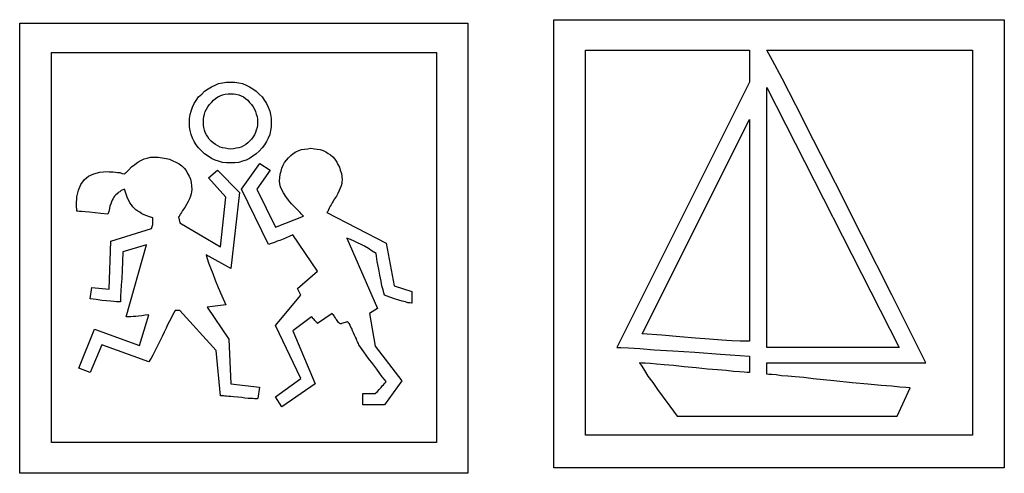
# Model space of a CAD drawing. Extents: x 0.2 to 26.5, y -0.5 to 2.
# Tile 2 of 4: x 8.2 to 13.1, y -0.3 to 2. Entities that reach past the tile are written whole.
import ezdxf

# ---------------------------------------------------------------- set-up
doc = ezdxf.new("R2010")
doc.units = 0

msp = doc.modelspace()

# ---------------------------------------------------------------- linework, layer by layer
at = {"color": 0}
for p, q in [((10.875, -0.271484, 0.5), (10.875, 1.960938, 0.5)), ((10.875, 1.960938, 0.5), (13.11719, 1.960938, 0.5)), ((13.11719, 1.960938, 0.5), (13.11719, -0.271484, 0.5)), ((8.216797, -0.298828, 0.5), (8.216797, 1.943359, 0.5)), ((8.216797, 1.943359, 0.5), (10.44727, 1.943359, 0.5)), ((10.44727, 1.943359, 0.5), (10.44727, -0.298828, 0.5)), ((8.375, -0.144531, 0.5), (8.375, 1.796875, 0.5)), ((8.375, 1.796875, 0.5), (10.29102, 1.796875, 0.5)), ((10.29102, 1.796875, 0.5), (10.29102, -0.144531, 0.5)), ((11.0332, -0.109375, 0.5), (11.0332, 1.808594, 0.5)), ((11.0332, 1.808594, 0.5), (11.84961, 1.808594, 0.5)), ((11.84961, 1.808594, 0.5), (11.84961, 1.650391, 0.5)), ((11.96289, 1.757813, 0.5), (11.93555, 1.808594, 0.5)), ((11.93555, 1.808594, 0.5), (12.95898, 1.808594, 0.5)), ((12.95898, 1.808594, 0.5), (12.95898, -0.109375, 0.5)), ((12.01172, 1.667969, 0.5), (11.96289, 1.757813, 0.5)), ((12.08008, 1.535156, 0.5), (12.01172, 1.667969, 0.5)), ((9.136719, 1.605469, 0.5), (9.154297, 1.617188, 0.5)), ((9.154297, 1.617188, 0.5), (9.171875, 1.626953, 0.5)), ((9.171875, 1.626953, 0.5), (9.189453, 1.634766, 0.5)), ((9.189453, 1.634766, 0.5), (9.207031, 1.642578, 0.5)), ((9.207031, 1.642578, 0.5), (9.226563, 1.646484, 0.5)), ((9.226563, 1.646484, 0.5), (9.246094, 1.650391, 0.5)), ((9.246094, 1.650391, 0.5), (9.267578, 1.650391, 0.5)), ((9.267578, 1.650391, 0.5), (9.287109, 1.650391, 0.5)), ((9.287109, 1.650391, 0.5), (9.306641, 1.646484, 0.5)), ((9.306641, 1.646484, 0.5), (9.326172, 1.642578, 0.5)), ((9.326172, 1.642578, 0.5), (9.34375, 1.634766, 0.5)), ((9.34375, 1.634766, 0.5), (9.361328, 1.626953, 0.5)), ((9.361328, 1.626953, 0.5), (9.376953, 1.617188, 0.5)), ((9.376953, 1.617188, 0.5), (9.394531, 1.605469, 0.5)), ((11.84961, 1.650391, 0.5), (11.18945, 0.328125, 0.5)), ((11.93555, 1.623047, 0.5), (12.59375, 0.328125, 0.5)), ((11.93555, 0.328125, 0.5), (11.93555, 1.623047, 0.5)), ((9.095703, 1.558594, 0.5), (9.107422, 1.576172, 0.5)), ((9.107422, 1.576172, 0.5), (9.123047, 1.589844, 0.5)), ((9.123047, 1.589844, 0.5), (9.136719, 1.605469, 0.5)), ((9.181641, 1.560547, 0.5), (9.191406, 1.568359, 0.5)), ((9.191406, 1.568359, 0.5), (9.203125, 1.576172, 0.5)), ((9.203125, 1.576172, 0.5), (9.214844, 1.582031, 0.5)), ((9.214844, 1.582031, 0.5), (9.226563, 1.585938, 0.5)), ((9.226563, 1.585938, 0.5), (9.240234, 1.589844, 0.5)), ((9.240234, 1.589844, 0.5), (9.253906, 1.591797, 0.5)), ((9.253906, 1.591797, 0.5), (9.267578, 1.591797, 0.5)), ((9.267578, 1.591797, 0.5), (9.28125, 1.591797, 0.5)), ((9.28125, 1.591797, 0.5), (9.292969, 1.589844, 0.5)), ((9.292969, 1.589844, 0.5), (9.306641, 1.585938, 0.5)), ((9.306641, 1.585938, 0.5), (9.318359, 1.582031, 0.5)), ((9.318359, 1.582031, 0.5), (9.330078, 1.576172, 0.5)), ((9.330078, 1.576172, 0.5), (9.339844, 1.568359, 0.5)), ((9.339844, 1.568359, 0.5), (9.351563, 1.560547, 0.5)), ((9.394531, 1.605469, 0.5), (9.408203, 1.589844, 0.5)), ((9.408203, 1.589844, 0.5), (9.423828, 1.576172, 0.5)), ((9.423828, 1.576172, 0.5), (9.435547, 1.558594, 0.5)), ((9.070313, 1.505859, 0.5), (9.076172, 1.525391, 0.5)), ((9.076172, 1.525391, 0.5), (9.085938, 1.542969, 0.5)), ((9.085938, 1.542969, 0.5), (9.095703, 1.558594, 0.5)), ((9.146484, 1.515625, 0.5), (9.152344, 1.527344, 0.5)), ((9.152344, 1.527344, 0.5), (9.162109, 1.539063, 0.5)), ((9.162109, 1.539063, 0.5), (9.171875, 1.548828, 0.5)), ((9.171875, 1.548828, 0.5), (9.181641, 1.560547, 0.5)), ((9.351563, 1.560547, 0.5), (9.361328, 1.548828, 0.5)), ((9.361328, 1.548828, 0.5), (9.371094, 1.539063, 0.5)), ((9.371094, 1.539063, 0.5), (9.378906, 1.527344, 0.5)), ((9.378906, 1.527344, 0.5), (9.384766, 1.515625, 0.5)), ((9.435547, 1.558594, 0.5), (9.445313, 1.542969, 0.5)), ((9.445313, 1.542969, 0.5), (9.453125, 1.525391, 0.5)), ((9.453125, 1.525391, 0.5), (9.460938, 1.505859, 0.5)), ((12.16797, 1.361328, 0.5), (12.08008, 1.535156, 0.5)), ((9.0625, 1.46875, 0.5), (9.064453, 1.488281, 0.5)), ((9.064453, 1.488281, 0.5), (9.070313, 1.505859, 0.5)), ((9.130859, 1.464844, 0.5), (9.132813, 1.478516, 0.5)), ((9.132813, 1.478516, 0.5), (9.136719, 1.490234, 0.5)), ((9.136719, 1.490234, 0.5), (9.140625, 1.503906, 0.5)), ((9.140625, 1.503906, 0.5), (9.146484, 1.515625, 0.5)), ((9.384766, 1.515625, 0.5), (9.390625, 1.503906, 0.5)), ((9.390625, 1.503906, 0.5), (9.394531, 1.490234, 0.5)), ((9.394531, 1.490234, 0.5), (9.398438, 1.478516, 0.5)), ((9.398438, 1.478516, 0.5), (9.400391, 1.464844, 0.5)), ((9.460938, 1.505859, 0.5), (9.464844, 1.488281, 0.5)), ((9.464844, 1.488281, 0.5), (9.46875, 1.46875, 0.5)), ((9.0625, 1.447266, 0.5), (9.0625, 1.46875, 0.5)), ((9.0625, 1.427734, 0.5), (9.0625, 1.447266, 0.5)), ((9.064453, 1.408203, 0.5), (9.0625, 1.427734, 0.5)), ((9.130859, 1.449219, 0.5), (9.130859, 1.464844, 0.5)), ((9.130859, 1.435547, 0.5), (9.130859, 1.449219, 0.5)), ((9.132813, 1.423828, 0.5), (9.130859, 1.435547, 0.5)), ((9.136719, 1.410156, 0.5), (9.132813, 1.423828, 0.5)), ((9.398438, 1.423828, 0.5), (9.394531, 1.410156, 0.5)), ((9.400391, 1.435547, 0.5), (9.398438, 1.423828, 0.5)), ((9.400391, 1.464844, 0.5), (9.400391, 1.449219, 0.5)), ((9.400391, 1.449219, 0.5), (9.400391, 1.435547, 0.5)), ((9.46875, 1.427734, 0.5), (9.464844, 1.408203, 0.5)), ((9.46875, 1.46875, 0.5), (9.46875, 1.447266, 0.5)), ((9.46875, 1.447266, 0.5), (9.46875, 1.427734, 0.5)), ((11.31445, 0.396484, 0.5), (11.84961, 1.462891, 0.5)), ((11.84961, 1.462891, 0.5), (11.84961, 0.359375, 0.5)), ((9.070313, 1.388672, 0.5), (9.064453, 1.408203, 0.5)), ((9.076172, 1.371094, 0.5), (9.070313, 1.388672, 0.5)), ((9.140625, 1.398438, 0.5), (9.136719, 1.410156, 0.5)), ((9.146484, 1.386719, 0.5), (9.140625, 1.398438, 0.5)), ((9.152344, 1.376953, 0.5), (9.146484, 1.386719, 0.5)), ((9.160156, 1.365234, 0.5), (9.152344, 1.376953, 0.5)), ((9.378906, 1.376953, 0.5), (9.371094, 1.365234, 0.5)), ((9.384766, 1.386719, 0.5), (9.378906, 1.376953, 0.5)), ((9.390625, 1.398438, 0.5), (9.384766, 1.386719, 0.5)), ((9.394531, 1.410156, 0.5), (9.390625, 1.398438, 0.5)), ((9.460938, 1.388672, 0.5), (9.453125, 1.371094, 0.5)), ((9.464844, 1.408203, 0.5), (9.460938, 1.388672, 0.5)), ((9.085938, 1.353516, 0.5), (9.076172, 1.371094, 0.5)), ((9.095703, 1.337891, 0.5), (9.085938, 1.353516, 0.5)), ((9.107422, 1.322266, 0.5), (9.095703, 1.337891, 0.5)), ((9.169922, 1.355469, 0.5), (9.160156, 1.365234, 0.5)), ((9.179688, 1.347656, 0.5), (9.169922, 1.355469, 0.5)), ((9.191406, 1.339844, 0.5), (9.179688, 1.347656, 0.5)), ((9.203125, 1.332031, 0.5), (9.191406, 1.339844, 0.5)), ((9.214844, 1.326172, 0.5), (9.203125, 1.332031, 0.5)), ((9.226563, 1.322266, 0.5), (9.214844, 1.326172, 0.5)), ((9.318359, 1.326172, 0.5), (9.306641, 1.322266, 0.5)), ((9.330078, 1.332031, 0.5), (9.318359, 1.326172, 0.5)), ((9.341797, 1.339844, 0.5), (9.330078, 1.332031, 0.5)), ((9.351563, 1.347656, 0.5), (9.341797, 1.339844, 0.5)), ((9.361328, 1.355469, 0.5), (9.351563, 1.347656, 0.5)), ((9.371094, 1.365234, 0.5), (9.361328, 1.355469, 0.5)), ((9.435547, 1.337891, 0.5), (9.423828, 1.322266, 0.5)), ((9.445313, 1.353516, 0.5), (9.435547, 1.337891, 0.5)), ((9.453125, 1.371094, 0.5), (9.445313, 1.353516, 0.5)), ((12.27734, 1.146484, 0.5), (12.16797, 1.361328, 0.5)), ((8.851563, 1.271484, 0.5), (8.867188, 1.275391, 0.5)), ((8.867188, 1.275391, 0.5), (8.884766, 1.275391, 0.5)), ((8.884766, 1.275391, 0.5), (8.90625, 1.275391, 0.5)), ((8.90625, 1.275391, 0.5), (8.925781, 1.273438, 0.5)), ((9.123047, 1.306641, 0.5), (9.107422, 1.322266, 0.5)), ((9.136719, 1.292969, 0.5), (9.123047, 1.306641, 0.5)), ((9.154297, 1.28125, 0.5), (9.136719, 1.292969, 0.5)), ((9.171875, 1.269531, 0.5), (9.154297, 1.28125, 0.5)), ((9.240234, 1.320313, 0.5), (9.226563, 1.322266, 0.5)), ((9.253906, 1.318359, 0.5), (9.240234, 1.320313, 0.5)), ((9.267578, 1.316406, 0.5), (9.253906, 1.318359, 0.5)), ((9.28125, 1.318359, 0.5), (9.267578, 1.316406, 0.5)), ((9.294922, 1.320313, 0.5), (9.28125, 1.318359, 0.5)), ((9.306641, 1.322266, 0.5), (9.294922, 1.320313, 0.5)), ((9.376953, 1.28125, 0.5), (9.361328, 1.269531, 0.5)), ((9.394531, 1.292969, 0.5), (9.376953, 1.28125, 0.5)), ((9.408203, 1.306641, 0.5), (9.394531, 1.292969, 0.5)), ((9.423828, 1.322266, 0.5), (9.408203, 1.306641, 0.5)), ((9.554688, 1.273438, 0.5), (9.566406, 1.285156, 0.5)), ((9.566406, 1.285156, 0.5), (9.578125, 1.294922, 0.5)), ((9.578125, 1.294922, 0.5), (9.591797, 1.302734, 0.5)), ((9.591797, 1.302734, 0.5), (9.605469, 1.308594, 0.5)), ((9.605469, 1.308594, 0.5), (9.619141, 1.314453, 0.5)), ((9.619141, 1.314453, 0.5), (9.634766, 1.316406, 0.5)), ((9.634766, 1.316406, 0.5), (9.650391, 1.318359, 0.5)), ((9.650391, 1.318359, 0.5), (9.666016, 1.320313, 0.5)), ((9.666016, 1.320313, 0.5), (9.683594, 1.318359, 0.5)), ((9.683594, 1.318359, 0.5), (9.697266, 1.316406, 0.5)), ((9.697266, 1.316406, 0.5), (9.712891, 1.314453, 0.5)), ((9.712891, 1.314453, 0.5), (9.726563, 1.308594, 0.5)), ((9.726563, 1.308594, 0.5), (9.740234, 1.302734, 0.5)), ((9.740234, 1.302734, 0.5), (9.751953, 1.294922, 0.5)), ((9.751953, 1.294922, 0.5), (9.763672, 1.287109, 0.5)), ((9.763672, 1.287109, 0.5), (9.775391, 1.277344, 0.5)), ((9.775391, 1.277344, 0.5), (9.785156, 1.265625, 0.5)), ((8.759766, 1.212891, 0.5), (8.773438, 1.228516, 0.5)), ((8.773438, 1.228516, 0.5), (8.789063, 1.240234, 0.5)), ((8.789063, 1.240234, 0.5), (8.804688, 1.251953, 0.5)), ((8.804688, 1.251953, 0.5), (8.820313, 1.259766, 0.5)), ((8.820313, 1.259766, 0.5), (8.835938, 1.267578, 0.5)), ((8.835938, 1.267578, 0.5), (8.851563, 1.271484, 0.5)), ((8.925781, 1.273438, 0.5), (8.945313, 1.269531, 0.5)), ((8.945313, 1.269531, 0.5), (8.962891, 1.265625, 0.5)), ((8.962891, 1.265625, 0.5), (8.978516, 1.257813, 0.5)), ((8.978516, 1.257813, 0.5), (8.994141, 1.251953, 0.5)), ((8.994141, 1.251953, 0.5), (9.009766, 1.242188, 0.5)), ((9.009766, 1.242188, 0.5), (9.023438, 1.232422, 0.5)), ((9.023438, 1.232422, 0.5), (9.035156, 1.220703, 0.5)), ((9.189453, 1.261719, 0.5), (9.171875, 1.269531, 0.5)), ((9.207031, 1.255859, 0.5), (9.189453, 1.261719, 0.5)), ((9.226563, 1.25, 0.5), (9.207031, 1.255859, 0.5)), ((9.246094, 1.248047, 0.5), (9.226563, 1.25, 0.5)), ((9.267578, 1.248047, 0.5), (9.246094, 1.248047, 0.5)), ((9.287109, 1.248047, 0.5), (9.267578, 1.248047, 0.5)), ((9.306641, 1.25, 0.5), (9.287109, 1.248047, 0.5)), ((9.326172, 1.255859, 0.5), (9.306641, 1.25, 0.5)), ((9.320313, 1.117188, 0.5), (9.412109, 1.244141, 0.5)), ((9.34375, 1.261719, 0.5), (9.326172, 1.255859, 0.5)), ((9.361328, 1.269531, 0.5), (9.34375, 1.261719, 0.5)), ((9.412109, 1.244141, 0.5), (9.462891, 1.210938, 0.5)), ((9.521484, 1.220703, 0.5), (9.527344, 1.236328, 0.5)), ((9.527344, 1.236328, 0.5), (9.535156, 1.25, 0.5)), ((9.535156, 1.25, 0.5), (9.544922, 1.261719, 0.5)), ((9.544922, 1.261719, 0.5), (9.554688, 1.273438, 0.5)), ((9.785156, 1.265625, 0.5), (9.794922, 1.251953, 0.5)), ((9.794922, 1.251953, 0.5), (9.800781, 1.240234, 0.5)), ((9.800781, 1.240234, 0.5), (9.808594, 1.226563, 0.5)), ((9.808594, 1.226563, 0.5), (9.8125, 1.210938, 0.5)), ((8.539063, 1.164063, 0.5), (8.558594, 1.181641, 0.5)), ((8.558594, 1.181641, 0.5), (8.585938, 1.193359, 0.5)), ((8.585938, 1.193359, 0.5), (8.615234, 1.201172, 0.5)), ((8.615234, 1.201172, 0.5), (8.652344, 1.205078, 0.5)), ((8.652344, 1.205078, 0.5), (8.662109, 1.203125, 0.5)), ((8.662109, 1.203125, 0.5), (8.671875, 1.203125, 0.5)), ((8.671875, 1.203125, 0.5), (8.681641, 1.203125, 0.5)), ((8.681641, 1.203125, 0.5), (8.693359, 1.201172, 0.5)), ((8.693359, 1.201172, 0.5), (8.703125, 1.199219, 0.5)), ((8.703125, 1.199219, 0.5), (8.714844, 1.199219, 0.5)), ((8.714844, 1.199219, 0.5), (8.726563, 1.195313, 0.5)), ((8.726563, 1.195313, 0.5), (8.738281, 1.193359, 0.5)), ((8.738281, 1.193359, 0.5), (8.740234, 1.195313, 0.5)), ((8.740234, 1.195313, 0.5), (8.742188, 1.195313, 0.5)), ((8.742188, 1.195313, 0.5), (8.744141, 1.197266, 0.5)), ((8.744141, 1.197266, 0.5), (8.746094, 1.199219, 0.5)), ((8.746094, 1.199219, 0.5), (8.75, 1.203125, 0.5)), ((8.75, 1.203125, 0.5), (8.751953, 1.205078, 0.5)), ((8.751953, 1.205078, 0.5), (8.755859, 1.208984, 0.5)), ((8.755859, 1.208984, 0.5), (8.759766, 1.212891, 0.5)), ((9.035156, 1.220703, 0.5), (9.044922, 1.208984, 0.5)), ((9.044922, 1.208984, 0.5), (9.052734, 1.195313, 0.5)), ((9.052734, 1.195313, 0.5), (9.060547, 1.181641, 0.5)), ((9.060547, 1.181641, 0.5), (9.066406, 1.166016, 0.5)), ((9.15625, 1.173828, 0.5), (9.201172, 1.210938, 0.5)), ((9.201172, 1.210938, 0.5), (9.310547, 1.099609, 0.5)), ((9.462891, 1.210938, 0.5), (9.396484, 1.117188, 0.5)), ((9.511719, 1.173828, 0.5), (9.513672, 1.191406, 0.5)), ((9.513672, 1.191406, 0.5), (9.517578, 1.207031, 0.5)), ((9.517578, 1.207031, 0.5), (9.521484, 1.220703, 0.5)), ((9.8125, 1.210938, 0.5), (9.818359, 1.195313, 0.5)), ((9.818359, 1.195313, 0.5), (9.820313, 1.179688, 0.5)), ((9.820313, 1.179688, 0.5), (9.822266, 1.162109, 0.5)), ((8.509766, 1.111328, 0.5), (8.521484, 1.140625, 0.5)), ((8.521484, 1.140625, 0.5), (8.539063, 1.164063, 0.5)), ((9.066406, 1.166016, 0.5), (9.070313, 1.150391, 0.5)), ((9.070313, 1.150391, 0.5), (9.072266, 1.132813, 0.5)), ((9.072266, 1.132813, 0.5), (9.074219, 1.115234, 0.5)), ((9.242188, 1.076172, 0.5), (9.15625, 1.173828, 0.5)), ((9.509766, 1.158203, 0.5), (9.511719, 1.173828, 0.5)), ((9.511719, 1.142578, 0.5), (9.509766, 1.158203, 0.5)), ((9.515625, 1.128906, 0.5), (9.511719, 1.142578, 0.5)), ((9.521484, 1.113281, 0.5), (9.515625, 1.128906, 0.5)), ((9.816406, 1.132813, 0.5), (9.8125, 1.121094, 0.5)), ((9.820313, 1.144531, 0.5), (9.816406, 1.132813, 0.5)), ((9.822266, 1.162109, 0.5), (9.820313, 1.154297, 0.5)), ((9.820313, 1.154297, 0.5), (9.820313, 1.144531, 0.5)), ((12.40625, 0.888672, 0.5), (12.27734, 1.146484, 0.5)), ((8.5, 1.041016, 0.5), (8.501953, 1.078125, 0.5)), ((8.501953, 1.078125, 0.5), (8.509766, 1.111328, 0.5)), ((8.689453, 1.082031, 0.5), (8.685547, 1.076172, 0.5)), ((8.695313, 1.087891, 0.5), (8.689453, 1.082031, 0.5)), ((8.701172, 1.09375, 0.5), (8.695313, 1.087891, 0.5)), ((8.707031, 1.099609, 0.5), (8.701172, 1.09375, 0.5)), ((8.714844, 1.103516, 0.5), (8.707031, 1.099609, 0.5)), ((8.722656, 1.109375, 0.5), (8.714844, 1.103516, 0.5)), ((8.730469, 1.113281, 0.5), (8.722656, 1.109375, 0.5)), ((8.738281, 1.117188, 0.5), (8.730469, 1.113281, 0.5)), ((8.744141, 1.101563, 0.5), (8.738281, 1.117188, 0.5)), ((8.748047, 1.085938, 0.5), (8.744141, 1.101563, 0.5)), ((8.753906, 1.072266, 0.5), (8.748047, 1.085938, 0.5)), ((9.066406, 1.082031, 0.5), (9.0625, 1.068359, 0.5)), ((9.070313, 1.09375, 0.5), (9.066406, 1.082031, 0.5)), ((9.072266, 1.103516, 0.5), (9.070313, 1.09375, 0.5)), ((9.074219, 1.115234, 0.5), (9.072266, 1.103516, 0.5)), ((9.310547, 1.099609, 0.5), (9.267578, 0.720703, 0.5)), ((9.455078, 0.841797, 0.5), (9.320313, 1.117188, 0.5)), ((9.396484, 1.117188, 0.5), (9.490234, 0.927734, 0.5)), ((9.529297, 1.097656, 0.5), (9.521484, 1.113281, 0.5)), ((9.541016, 1.080078, 0.5), (9.529297, 1.097656, 0.5)), ((9.554688, 1.0625, 0.5), (9.541016, 1.080078, 0.5)), ((9.792969, 1.082031, 0.5), (9.783203, 1.068359, 0.5)), ((9.800781, 1.095703, 0.5), (9.792969, 1.082031, 0.5)), ((9.806641, 1.109375, 0.5), (9.800781, 1.095703, 0.5)), ((9.8125, 1.121094, 0.5), (9.806641, 1.109375, 0.5)), ((8.5, 1.037109, 0.5), (8.5, 1.041016, 0.5)), ((8.5, 1.03125, 0.5), (8.5, 1.037109, 0.5)), ((8.5, 1.027344, 0.5), (8.5, 1.03125, 0.5)), ((8.666016, 1.03125, 0.5), (8.664063, 1.019531, 0.5)), ((8.669922, 1.042969, 0.5), (8.666016, 1.03125, 0.5)), ((8.673828, 1.052734, 0.5), (8.669922, 1.042969, 0.5)), ((8.677734, 1.0625, 0.5), (8.673828, 1.052734, 0.5)), ((8.681641, 1.070313, 0.5), (8.677734, 1.0625, 0.5)), ((8.685547, 1.076172, 0.5), (8.681641, 1.070313, 0.5)), ((8.759766, 1.060547, 0.5), (8.753906, 1.072266, 0.5)), ((8.765625, 1.048828, 0.5), (8.759766, 1.060547, 0.5)), ((8.773438, 1.039063, 0.5), (8.765625, 1.048828, 0.5)), ((8.779297, 1.029297, 0.5), (8.773438, 1.039063, 0.5)), ((8.787109, 1.021484, 0.5), (8.779297, 1.029297, 0.5)), ((9.046875, 1.041016, 0.5), (9.039063, 1.025391, 0.5)), ((9.054688, 1.054688, 0.5), (9.046875, 1.041016, 0.5)), ((9.0625, 1.068359, 0.5), (9.054688, 1.054688, 0.5)), ((9.216797, 0.830078, 0.5), (9.242188, 1.076172, 0.5)), ((9.570313, 1.042969, 0.5), (9.554688, 1.0625, 0.5)), ((9.587891, 1.025391, 0.5), (9.570313, 1.042969, 0.5)), ((9.761719, 1.03125, 0.5), (9.757813, 1.021484, 0.5)), ((9.767578, 1.039063, 0.5), (9.761719, 1.03125, 0.5)), ((9.771484, 1.048828, 0.5), (9.767578, 1.039063, 0.5)), ((9.777344, 1.056641, 0.5), (9.771484, 1.048828, 0.5)), ((9.783203, 1.068359, 0.5), (9.777344, 1.056641, 0.5)), ((8.5, 1.023438, 0.5), (8.5, 1.027344, 0.5)), ((8.501953, 1.019531, 0.5), (8.5, 1.023438, 0.5)), ((8.501953, 1.015625, 0.5), (8.501953, 1.019531, 0.5)), ((8.501953, 1.011719, 0.5), (8.501953, 1.015625, 0.5)), ((8.501953, 1.007813, 0.5), (8.501953, 1.011719, 0.5)), ((8.505859, 1.007813, 0.5), (8.501953, 1.007813, 0.5)), ((8.513672, 1.005859, 0.5), (8.505859, 1.007813, 0.5)), ((8.525391, 1.005859, 0.5), (8.513672, 1.005859, 0.5)), ((8.542969, 1.003906, 0.5), (8.525391, 1.005859, 0.5)), ((8.564453, 1.001953, 0.5), (8.542969, 1.003906, 0.5)), ((8.591797, 0.998047, 0.5), (8.564453, 1.001953, 0.5)), ((8.621094, 0.996094, 0.5), (8.591797, 0.998047, 0.5)), ((8.65625, 0.992188, 0.5), (8.621094, 0.996094, 0.5)), ((8.660156, 1.005859, 0.5), (8.65625, 0.992188, 0.5)), ((8.664063, 1.019531, 0.5), (8.660156, 1.005859, 0.5)), ((8.794922, 1.013672, 0.5), (8.787109, 1.021484, 0.5)), ((8.804688, 1.007813, 0.5), (8.794922, 1.013672, 0.5)), ((8.814453, 1.001953, 0.5), (8.804688, 1.007813, 0.5)), ((8.824219, 0.994141, 0.5), (8.814453, 1.001953, 0.5)), ((8.835938, 0.988281, 0.5), (8.824219, 0.994141, 0.5)), ((8.849609, 0.984375, 0.5), (8.835938, 0.988281, 0.5)), ((8.863281, 0.978516, 0.5), (8.849609, 0.984375, 0.5)), ((9.009766, 0.980469, 0.5), (9.007813, 0.978516, 0.5)), ((9.011719, 0.984375, 0.5), (9.009766, 0.980469, 0.5)), ((9.013672, 0.988281, 0.5), (9.011719, 0.984375, 0.5)), ((9.015625, 0.990234, 0.5), (9.013672, 0.988281, 0.5)), ((9.017578, 0.994141, 0.5), (9.015625, 0.990234, 0.5)), ((9.021484, 1, 0.5), (9.017578, 0.994141, 0.5)), ((9.023438, 1.003906, 0.5), (9.021484, 1, 0.5)), ((9.027344, 1.009766, 0.5), (9.023438, 1.003906, 0.5)), ((9.039063, 1.025391, 0.5), (9.027344, 1.009766, 0.5)), ((9.490234, 0.927734, 0.5), (9.628906, 0.982422, 0.5)), ((9.595703, 1.017578, 0.5), (9.587891, 1.025391, 0.5)), ((9.601563, 1.011719, 0.5), (9.595703, 1.017578, 0.5)), ((9.607422, 1.005859, 0.5), (9.601563, 1.011719, 0.5)), ((9.613281, 1, 0.5), (9.607422, 1.005859, 0.5)), ((9.617188, 0.994141, 0.5), (9.613281, 1, 0.5)), ((9.621094, 0.990234, 0.5), (9.617188, 0.994141, 0.5)), ((9.625, 0.986328, 0.5), (9.621094, 0.990234, 0.5)), ((9.628906, 0.982422, 0.5), (9.625, 0.986328, 0.5)), ((9.75, 1.005859, 0.5), (9.746094, 1, 0.5)), ((9.746094, 1, 0.5), (10.04102, 0.847656, 0.5)), ((9.753906, 1.013672, 0.5), (9.75, 1.005859, 0.5)), ((9.757813, 1.021484, 0.5), (9.753906, 1.013672, 0.5)), ((8.878906, 0.974609, 0.5), (8.863281, 0.978516, 0.5)), ((8.873047, 0.919922, 0.5), (8.878906, 0.941406, 0.5)), ((8.878906, 0.941406, 0.5), (8.878906, 0.974609, 0.5)), ((9.007813, 0.978516, 0.5), (9.013672, 0.949219, 0.5)), ((9.013672, 0.949219, 0.5), (9.216797, 0.830078, 0.5)), ((8.669922, 0.857422, 0.5), (8.873047, 0.919922, 0.5)), ((9.576172, 0.888672, 0.5), (9.558594, 0.880859, 0.5)), ((9.699219, 0.708984, 0.5), (9.576172, 0.888672, 0.5)), ((12.55664, 0.589844, 0.5), (12.40625, 0.888672, 0.5)), ((8.662109, 0.619141, 0.5), (8.669922, 0.857422, 0.5)), ((8.847656, 0.839844, 0.5), (8.730469, 0.804688, 0.5)), ((8.746094, 0.480469, 0.5), (8.847656, 0.839844, 0.5)), ((9.46875, 0.845703, 0.5), (9.455078, 0.841797, 0.5)), ((9.484375, 0.851563, 0.5), (9.46875, 0.845703, 0.5)), ((9.498047, 0.857422, 0.5), (9.484375, 0.851563, 0.5)), ((9.511719, 0.861328, 0.5), (9.498047, 0.857422, 0.5)), ((9.527344, 0.867188, 0.5), (9.511719, 0.861328, 0.5)), ((9.542969, 0.875, 0.5), (9.527344, 0.867188, 0.5)), ((9.558594, 0.880859, 0.5), (9.542969, 0.875, 0.5)), ((9.863281, 0.865234, 0.5), (9.845703, 0.873047, 0.5)), ((9.845703, 0.873047, 0.5), (9.998047, 0.521484, 0.5)), ((9.880859, 0.857422, 0.5), (9.863281, 0.865234, 0.5)), ((9.898438, 0.849609, 0.5), (9.880859, 0.857422, 0.5)), ((9.916016, 0.841797, 0.5), (9.898438, 0.849609, 0.5)), ((9.933594, 0.832031, 0.5), (9.916016, 0.841797, 0.5)), ((10.04102, 0.847656, 0.5), (10.08008, 0.634766, 0.5)), ((8.730469, 0.804688, 0.5), (8.728516, 0.755859, 0.5)), ((9.267578, 0.720703, 0.5), (9.144531, 0.789063, 0.5)), ((9.144531, 0.789063, 0.5), (9.150391, 0.771484, 0.5)), ((9.953125, 0.820313, 0.5), (9.933594, 0.832031, 0.5)), ((9.970703, 0.808594, 0.5), (9.953125, 0.820313, 0.5)), ((9.990234, 0.796875, 0.5), (9.970703, 0.808594, 0.5)), ((9.996094, 0.755859, 0.5), (9.990234, 0.796875, 0.5)), ((8.728516, 0.755859, 0.5), (8.726563, 0.710938, 0.5)), ((9.150391, 0.771484, 0.5), (9.15625, 0.75, 0.5)), ((9.15625, 0.75, 0.5), (9.166016, 0.724609, 0.5)), ((10.00391, 0.71875, 0.5), (9.996094, 0.755859, 0.5)), ((8.726563, 0.710938, 0.5), (8.724609, 0.671875, 0.5)), ((9.166016, 0.724609, 0.5), (9.177734, 0.697266, 0.5)), ((9.177734, 0.697266, 0.5), (9.189453, 0.664063, 0.5)), ((9.599609, 0.621094, 0.5), (9.699219, 0.708984, 0.5)), ((10.00977, 0.6875, 0.5), (10.00391, 0.71875, 0.5)), ((10.01563, 0.658203, 0.5), (10.00977, 0.6875, 0.5)), ((8.722656, 0.638672, 0.5), (8.720703, 0.609375, 0.5)), ((8.724609, 0.671875, 0.5), (8.722656, 0.638672, 0.5)), ((9.189453, 0.664063, 0.5), (9.205078, 0.626953, 0.5)), ((10.01953, 0.634766, 0.5), (10.01563, 0.658203, 0.5)), ((8.568359, 0.570313, 0.5), (8.576172, 0.626953, 0.5)), ((8.576172, 0.626953, 0.5), (8.662109, 0.619141, 0.5)), ((8.720703, 0.609375, 0.5), (8.71875, 0.585938, 0.5)), ((9.205078, 0.626953, 0.5), (9.222656, 0.585938, 0.5)), ((9.615234, 0.587891, 0.5), (9.599609, 0.621094, 0.5)), ((10.02539, 0.615234, 0.5), (10.01953, 0.634766, 0.5)), ((10.0293, 0.599609, 0.5), (10.02539, 0.615234, 0.5)), ((10.0332, 0.587891, 0.5), (10.0293, 0.599609, 0.5)), ((10.08008, 0.634766, 0.5), (10.16797, 0.607422, 0.5)), ((10.16797, 0.607422, 0.5), (10.16797, 0.548828, 0.5)), ((12.72656, 0.251953, 0.5), (12.55664, 0.589844, 0.5)), ((8.597656, 0.566406, 0.5), (8.568359, 0.570313, 0.5)), ((8.625, 0.5625, 0.5), (8.597656, 0.566406, 0.5)), ((8.648438, 0.560547, 0.5), (8.625, 0.5625, 0.5)), ((8.667969, 0.558594, 0.5), (8.648438, 0.560547, 0.5)), ((8.685547, 0.556641, 0.5), (8.667969, 0.558594, 0.5)), ((8.699219, 0.554688, 0.5), (8.685547, 0.556641, 0.5)), ((8.710938, 0.554688, 0.5), (8.699219, 0.554688, 0.5)), ((8.71875, 0.554688, 0.5), (8.710938, 0.554688, 0.5)), ((8.71875, 0.585938, 0.5), (8.71875, 0.568359, 0.5)), ((8.71875, 0.568359, 0.5), (8.71875, 0.554688, 0.5)), ((9.242188, 0.541016, 0.5), (9.150391, 0.529297, 0.5)), ((9.222656, 0.585938, 0.5), (9.242188, 0.541016, 0.5)), ((9.490234, 0.4375, 0.5), (9.615234, 0.587891, 0.5)), ((10.05859, 0.578125, 0.5), (10.0332, 0.587891, 0.5)), ((10.08203, 0.570313, 0.5), (10.05859, 0.578125, 0.5)), ((10.10352, 0.564453, 0.5), (10.08203, 0.570313, 0.5)), ((10.12109, 0.558594, 0.5), (10.10352, 0.564453, 0.5)), ((10.13672, 0.554688, 0.5), (10.12109, 0.558594, 0.5)), ((10.14844, 0.550781, 0.5), (10.13672, 0.554688, 0.5)), ((10.1582, 0.550781, 0.5), (10.14844, 0.550781, 0.5)), ((10.16602, 0.548828, 0.5), (10.1582, 0.550781, 0.5)), ((10.16797, 0.548828, 0.5), (10.16602, 0.548828, 0.5)), ((10.16602, 0.548828, 0.5), (10.16602, 0.548828, 0.5)), ((10.16602, 0.548828, 0.5), (10.16602, 0.548828, 0.5)), ((10.16797, 0.548828, 0.5), (10.16797, 0.548828, 0.5)), ((10.16797, 0.548828, 0.5), (10.16797, 0.548828, 0.5)), ((8.8125, 0.337891, 0.5), (8.859375, 0.490234, 0.5)), ((8.859375, 0.490234, 0.5), (8.841797, 0.488281, 0.5)), ((8.984375, 0.5, 0.5), (8.976563, 0.488281, 0.5)), ((8.990234, 0.511719, 0.5), (8.984375, 0.5, 0.5)), ((9.013672, 0.511719, 0.5), (8.990234, 0.511719, 0.5)), ((9.195313, 0.3125, 0.5), (9.013672, 0.511719, 0.5)), ((9.150391, 0.529297, 0.5), (9.257813, 0.369141, 0.5)), ((9.771484, 0.498047, 0.5), (9.699219, 0.447266, 0.5)), ((9.773438, 0.496094, 0.5), (9.771484, 0.498047, 0.5)), ((9.775391, 0.492188, 0.5), (9.773438, 0.496094, 0.5)), ((9.779297, 0.490234, 0.5), (9.775391, 0.492188, 0.5)), ((9.78125, 0.486328, 0.5), (9.779297, 0.490234, 0.5)), ((9.998047, 0.521484, 0.5), (9.957031, 0.498047, 0.5)), ((9.957031, 0.498047, 0.5), (9.986328, 0.333984, 0.5)), ((8.748047, 0.480469, 0.5), (8.746094, 0.480469, 0.5)), ((8.75, 0.480469, 0.5), (8.748047, 0.480469, 0.5)), ((8.748047, 0.480469, 0.5), (8.748047, 0.480469, 0.5)), ((8.751953, 0.480469, 0.5), (8.75, 0.480469, 0.5)), ((8.75, 0.480469, 0.5), (8.75, 0.480469, 0.5)), ((8.753906, 0.480469, 0.5), (8.751953, 0.480469, 0.5)), ((8.751953, 0.480469, 0.5), (8.751953, 0.480469, 0.5)), ((8.761719, 0.480469, 0.5), (8.753906, 0.480469, 0.5)), ((8.769531, 0.480469, 0.5), (8.761719, 0.480469, 0.5)), ((8.78125, 0.482422, 0.5), (8.769531, 0.480469, 0.5)), ((8.794922, 0.482422, 0.5), (8.78125, 0.482422, 0.5)), ((8.808594, 0.484375, 0.5), (8.794922, 0.482422, 0.5)), ((8.824219, 0.486328, 0.5), (8.808594, 0.484375, 0.5)), ((8.841797, 0.488281, 0.5), (8.824219, 0.486328, 0.5)), ((8.953125, 0.441406, 0.5), (8.945313, 0.423828, 0.5)), ((8.962891, 0.458984, 0.5), (8.953125, 0.441406, 0.5)), ((8.970703, 0.474609, 0.5), (8.962891, 0.458984, 0.5)), ((8.976563, 0.488281, 0.5), (8.970703, 0.474609, 0.5)), ((9.669922, 0.480469, 0.5), (9.576172, 0.410156, 0.5)), ((9.669922, 0.478516, 0.5), (9.669922, 0.480469, 0.5)), ((9.669922, 0.480469, 0.5), (9.669922, 0.480469, 0.5)), ((9.671875, 0.478516, 0.5), (9.669922, 0.478516, 0.5)), ((9.673828, 0.476563, 0.5), (9.671875, 0.478516, 0.5)), ((9.671875, 0.478516, 0.5), (9.671875, 0.478516, 0.5)), ((9.673828, 0.474609, 0.5), (9.673828, 0.476563, 0.5)), ((9.673828, 0.476563, 0.5), (9.673828, 0.476563, 0.5)), ((9.677734, 0.470703, 0.5), (9.673828, 0.474609, 0.5)), ((9.681641, 0.466797, 0.5), (9.677734, 0.470703, 0.5)), ((9.685547, 0.462891, 0.5), (9.681641, 0.466797, 0.5)), ((9.689453, 0.458984, 0.5), (9.685547, 0.462891, 0.5)), ((9.691406, 0.455078, 0.5), (9.689453, 0.458984, 0.5)), ((9.695313, 0.453125, 0.5), (9.691406, 0.455078, 0.5)), ((9.697266, 0.449219, 0.5), (9.695313, 0.453125, 0.5)), ((9.699219, 0.447266, 0.5), (9.697266, 0.449219, 0.5)), ((9.783203, 0.482422, 0.5), (9.78125, 0.486328, 0.5)), ((9.787109, 0.476563, 0.5), (9.783203, 0.482422, 0.5)), ((9.789063, 0.472656, 0.5), (9.787109, 0.476563, 0.5)), ((9.792969, 0.466797, 0.5), (9.789063, 0.472656, 0.5)), ((9.796875, 0.462891, 0.5), (9.792969, 0.466797, 0.5)), ((9.800781, 0.457031, 0.5), (9.796875, 0.462891, 0.5)), ((9.802734, 0.453125, 0.5), (9.800781, 0.457031, 0.5)), ((9.804688, 0.451172, 0.5), (9.802734, 0.453125, 0.5)), ((9.808594, 0.449219, 0.5), (9.804688, 0.451172, 0.5)), ((9.810547, 0.447266, 0.5), (9.808594, 0.449219, 0.5)), ((9.8125, 0.445313, 0.5), (9.810547, 0.447266, 0.5)), ((9.814453, 0.445313, 0.5), (9.8125, 0.445313, 0.5)), ((9.816406, 0.445313, 0.5), (9.814453, 0.445313, 0.5)), ((9.814453, 0.445313, 0.5), (9.814453, 0.445313, 0.5)), ((9.818359, 0.447266, 0.5), (9.816406, 0.445313, 0.5)), ((9.816406, 0.445313, 0.5), (9.816406, 0.445313, 0.5)), ((9.847656, 0.455078, 0.5), (9.818359, 0.447266, 0.5)), ((9.818359, 0.447266, 0.5), (9.818359, 0.447266, 0.5)), ((9.847656, 0.455078, 0.5), (9.847656, 0.455078, 0.5)), ((9.847656, 0.455078, 0.5), (9.847656, 0.455078, 0.5)), ((9.849609, 0.455078, 0.5), (9.847656, 0.455078, 0.5)), ((9.847656, 0.455078, 0.5), (9.847656, 0.455078, 0.5)), ((9.851563, 0.453125, 0.5), (9.849609, 0.455078, 0.5)), ((9.849609, 0.455078, 0.5), (9.849609, 0.455078, 0.5)), ((9.853516, 0.449219, 0.5), (9.851563, 0.453125, 0.5)), ((9.857422, 0.445313, 0.5), (9.853516, 0.449219, 0.5)), ((9.861328, 0.4375, 0.5), (9.857422, 0.445313, 0.5)), ((8.511719, 0.224609, 0.5), (8.589844, 0.419922, 0.5)), ((8.589844, 0.419922, 0.5), (8.8125, 0.337891, 0.5)), ((8.935547, 0.404297, 0.5), (8.925781, 0.382813, 0.5)), ((8.945313, 0.423828, 0.5), (8.935547, 0.404297, 0.5)), ((9.615234, 0.173828, 0.5), (9.490234, 0.4375, 0.5)), ((9.576172, 0.410156, 0.5), (9.6875, 0.146484, 0.5)), ((9.865234, 0.429688, 0.5), (9.861328, 0.4375, 0.5)), ((9.869141, 0.421875, 0.5), (9.865234, 0.429688, 0.5)), ((9.873047, 0.410156, 0.5), (9.869141, 0.421875, 0.5)), ((9.878906, 0.400391, 0.5), (9.873047, 0.410156, 0.5)), ((9.882813, 0.388672, 0.5), (9.878906, 0.400391, 0.5)), ((11.41211, 0.388672, 0.5), (11.31445, 0.396484, 0.5)), ((8.914063, 0.359375, 0.5), (8.904297, 0.339844, 0.5)), ((8.925781, 0.382813, 0.5), (8.914063, 0.359375, 0.5)), ((9.257813, 0.369141, 0.5), (9.267578, 0.146484, 0.5)), ((9.888672, 0.378906, 0.5), (9.882813, 0.388672, 0.5)), ((9.892578, 0.371094, 0.5), (9.888672, 0.378906, 0.5)), ((9.894531, 0.363281, 0.5), (9.892578, 0.371094, 0.5)), ((9.898438, 0.355469, 0.5), (9.894531, 0.363281, 0.5)), ((9.902344, 0.347656, 0.5), (9.898438, 0.355469, 0.5)), ((9.904297, 0.341797, 0.5), (9.902344, 0.347656, 0.5)), ((11.50195, 0.380859, 0.5), (11.41211, 0.388672, 0.5)), ((11.58008, 0.375, 0.5), (11.50195, 0.380859, 0.5)), ((11.65039, 0.369141, 0.5), (11.58008, 0.375, 0.5)), ((11.71094, 0.365234, 0.5), (11.65039, 0.369141, 0.5)), ((11.76172, 0.361328, 0.5), (11.71094, 0.365234, 0.5)), ((11.80273, 0.359375, 0.5), (11.76172, 0.361328, 0.5)), ((11.83398, 0.359375, 0.5), (11.80273, 0.359375, 0.5)), ((11.83594, 0.359375, 0.5), (11.83398, 0.359375, 0.5)), ((11.83789, 0.359375, 0.5), (11.83594, 0.359375, 0.5)), ((11.8418, 0.359375, 0.5), (11.83789, 0.359375, 0.5)), ((11.84375, 0.359375, 0.5), (11.8418, 0.359375, 0.5)), ((11.8457, 0.359375, 0.5), (11.84375, 0.359375, 0.5)), ((11.84766, 0.359375, 0.5), (11.8457, 0.359375, 0.5)), ((11.8457, 0.359375, 0.5), (11.8457, 0.359375, 0.5)), ((11.84961, 0.359375, 0.5), (11.84766, 0.359375, 0.5)), ((8.625, 0.341797, 0.5), (8.568359, 0.203125, 0.5)), ((8.859375, 0.255859, 0.5), (8.625, 0.341797, 0.5)), ((8.886719, 0.302734, 0.5), (8.878906, 0.289063, 0.5)), ((8.894531, 0.320313, 0.5), (8.886719, 0.302734, 0.5)), ((8.904297, 0.339844, 0.5), (8.894531, 0.320313, 0.5)), ((9.216797, 0.087891, 0.5), (9.195313, 0.3125, 0.5)), ((9.929688, 0.306641, 0.5), (9.904297, 0.341797, 0.5)), ((9.953125, 0.273438, 0.5), (9.929688, 0.306641, 0.5)), ((9.986328, 0.333984, 0.5), (10.11914, 0.162109, 0.5)), ((11.18945, 0.328125, 0.5), (11.20898, 0.328125, 0.5)), ((11.20898, 0.328125, 0.5), (11.24609, 0.326172, 0.5)), ((11.24609, 0.326172, 0.5), (11.30273, 0.322266, 0.5)), ((11.30273, 0.322266, 0.5), (11.375, 0.316406, 0.5)), ((11.375, 0.316406, 0.5), (11.4668, 0.310547, 0.5)), ((11.4668, 0.310547, 0.5), (11.57617, 0.304688, 0.5)), ((11.57617, 0.304688, 0.5), (11.70508, 0.294922, 0.5)), ((11.70508, 0.294922, 0.5), (11.84961, 0.285156, 0.5)), ((12.59375, 0.328125, 0.5), (11.93555, 0.328125, 0.5)), ((8.865234, 0.265625, 0.5), (8.859375, 0.255859, 0.5)), ((8.871094, 0.275391, 0.5), (8.865234, 0.265625, 0.5)), ((8.878906, 0.289063, 0.5), (8.871094, 0.275391, 0.5)), ((9.974609, 0.246094, 0.5), (9.953125, 0.273438, 0.5)), ((9.994141, 0.220703, 0.5), (9.974609, 0.246094, 0.5)), ((11.30273, 0.251953, 0.5), (11.30078, 0.251953, 0.5)), ((11.30078, 0.251953, 0.5), (11.30078, 0.251953, 0.5)), ((11.30078, 0.251953, 0.5), (11.30078, 0.251953, 0.5)), ((11.30078, 0.251953, 0.5), (11.3125, 0.234375, 0.5)), ((11.30273, 0.251953, 0.5), (11.30273, 0.251953, 0.5)), ((11.30273, 0.251953, 0.5), (11.30273, 0.251953, 0.5)), ((11.3125, 0.25, 0.5), (11.30273, 0.251953, 0.5)), ((11.33008, 0.25, 0.5), (11.3125, 0.25, 0.5)), ((11.35547, 0.248047, 0.5), (11.33008, 0.25, 0.5)), ((11.38672, 0.244141, 0.5), (11.35547, 0.248047, 0.5)), ((11.84961, 0.285156, 0.5), (11.84961, 0.203125, 0.5)), ((11.93555, 0.195313, 0.5), (11.93555, 0.251953, 0.5)), ((11.93555, 0.251953, 0.5), (12.72656, 0.251953, 0.5)), ((8.568359, 0.203125, 0.5), (8.511719, 0.224609, 0.5)), ((10.00977, 0.199219, 0.5), (9.994141, 0.220703, 0.5)), ((10.02148, 0.181641, 0.5), (10.00977, 0.199219, 0.5)), ((11.3125, 0.234375, 0.5), (11.32617, 0.212891, 0.5)), ((11.32617, 0.212891, 0.5), (11.34375, 0.185547, 0.5)), ((11.42383, 0.242188, 0.5), (11.38672, 0.244141, 0.5)), ((11.4707, 0.238281, 0.5), (11.42383, 0.242188, 0.5)), ((11.52344, 0.232422, 0.5), (11.4707, 0.238281, 0.5)), ((11.58398, 0.226563, 0.5), (11.52344, 0.232422, 0.5)), ((11.64063, 0.220703, 0.5), (11.58398, 0.226563, 0.5)), ((11.68945, 0.216797, 0.5), (11.64063, 0.220703, 0.5)), ((11.73242, 0.212891, 0.5), (11.68945, 0.216797, 0.5)), ((11.76953, 0.208984, 0.5), (11.73242, 0.212891, 0.5)), ((11.79883, 0.207031, 0.5), (11.76953, 0.208984, 0.5)), ((11.82227, 0.205078, 0.5), (11.79883, 0.207031, 0.5)), ((11.83789, 0.203125, 0.5), (11.82227, 0.205078, 0.5)), ((11.84766, 0.203125, 0.5), (11.83789, 0.203125, 0.5)), ((11.84766, 0.203125, 0.5), (11.84766, 0.203125, 0.5)), ((11.84766, 0.203125, 0.5), (11.84766, 0.203125, 0.5)), ((11.84961, 0.203125, 0.5), (11.84766, 0.203125, 0.5)), ((11.84961, 0.203125, 0.5), (11.84961, 0.203125, 0.5)), ((11.84961, 0.203125, 0.5), (11.84961, 0.203125, 0.5)), ((9.490234, 0.082031, 0.5), (9.615234, 0.173828, 0.5)), ((10.0332, 0.167969, 0.5), (10.02148, 0.181641, 0.5)), ((10.02734, 0.142578, 0.5), (10.0332, 0.148438, 0.5)), ((10.04102, 0.158203, 0.5), (10.0332, 0.167969, 0.5)), ((10.11914, 0.162109, 0.5), (10.0332, 0.042969, 0.5)), ((10.0332, 0.148438, 0.5), (10.03711, 0.154297, 0.5)), ((10.03711, 0.154297, 0.5), (10.04102, 0.158203, 0.5)), ((11.34375, 0.185547, 0.5), (11.36719, 0.154297, 0.5)), ((11.36719, 0.154297, 0.5), (11.39063, 0.119141, 0.5)), ((11.94531, 0.193359, 0.5), (11.93555, 0.195313, 0.5)), ((11.96094, 0.193359, 0.5), (11.94531, 0.193359, 0.5)), ((11.98242, 0.191406, 0.5), (11.96094, 0.193359, 0.5)), ((12.00781, 0.1875, 0.5), (11.98242, 0.191406, 0.5)), ((12.03906, 0.185547, 0.5), (12.00781, 0.1875, 0.5)), ((12.07617, 0.181641, 0.5), (12.03906, 0.185547, 0.5)), ((12.11914, 0.177734, 0.5), (12.07617, 0.181641, 0.5)), ((12.16602, 0.171875, 0.5), (12.11914, 0.177734, 0.5)), ((12.26953, 0.162109, 0.5), (12.16602, 0.171875, 0.5)), ((12.35938, 0.152344, 0.5), (12.26953, 0.162109, 0.5)), ((12.4375, 0.144531, 0.5), (12.35938, 0.152344, 0.5)), ((9.267578, 0.146484, 0.5), (9.410156, 0.130859, 0.5)), ((9.410156, 0.130859, 0.5), (9.402344, 0.074219, 0.5)), ((9.6875, 0.146484, 0.5), (9.521484, 0.033203, 0.5)), ((9.923828, 0.042969, 0.5), (9.923828, 0.099609, 0.5)), ((9.923828, 0.099609, 0.5), (9.986328, 0.099609, 0.5)), ((9.986328, 0.099609, 0.5), (9.998047, 0.109375, 0.5)), ((9.998047, 0.109375, 0.5), (10.00586, 0.119141, 0.5)), ((10.00586, 0.119141, 0.5), (10.01563, 0.128906, 0.5)), ((10.01563, 0.128906, 0.5), (10.02148, 0.136719, 0.5)), ((10.02148, 0.136719, 0.5), (10.02734, 0.142578, 0.5)), ((11.39063, 0.119141, 0.5), (11.41992, 0.080078, 0.5)), ((12.50391, 0.138672, 0.5), (12.4375, 0.144531, 0.5)), ((12.55664, 0.134766, 0.5), (12.50391, 0.138672, 0.5)), ((12.59766, 0.130859, 0.5), (12.55664, 0.134766, 0.5)), ((12.58398, -0.013672, 0.5), (12.64844, 0.126953, 0.5)), ((12.62695, 0.128906, 0.5), (12.59766, 0.130859, 0.5)), ((12.64453, 0.126953, 0.5), (12.62695, 0.128906, 0.5)), ((12.64648, 0.126953, 0.5), (12.64453, 0.126953, 0.5)), ((12.64453, 0.126953, 0.5), (12.64453, 0.126953, 0.5)), ((12.64648, 0.126953, 0.5), (12.64648, 0.126953, 0.5)), ((12.64648, 0.126953, 0.5), (12.64648, 0.126953, 0.5)), ((12.64844, 0.126953, 0.5), (12.64648, 0.126953, 0.5)), ((12.64844, 0.126953, 0.5), (12.64844, 0.126953, 0.5)), ((9.21875, 0.087891, 0.5), (9.216797, 0.087891, 0.5)), ((9.224609, 0.087891, 0.5), (9.21875, 0.087891, 0.5)), ((9.230469, 0.087891, 0.5), (9.224609, 0.087891, 0.5)), ((9.238281, 0.085938, 0.5), (9.230469, 0.087891, 0.5)), ((9.246094, 0.085938, 0.5), (9.238281, 0.085938, 0.5)), ((9.255859, 0.083984, 0.5), (9.246094, 0.085938, 0.5)), ((9.267578, 0.083984, 0.5), (9.255859, 0.083984, 0.5)), ((9.28125, 0.082031, 0.5), (9.267578, 0.083984, 0.5)), ((9.302734, 0.080078, 0.5), (9.28125, 0.082031, 0.5)), ((9.322266, 0.078125, 0.5), (9.302734, 0.080078, 0.5)), ((9.337891, 0.076172, 0.5), (9.322266, 0.078125, 0.5)), ((9.353516, 0.074219, 0.5), (9.337891, 0.076172, 0.5)), ((9.367188, 0.074219, 0.5), (9.353516, 0.074219, 0.5)), ((9.376953, 0.074219, 0.5), (9.367188, 0.074219, 0.5)), ((9.384766, 0.072266, 0.5), (9.376953, 0.074219, 0.5)), ((9.392578, 0.072266, 0.5), (9.384766, 0.072266, 0.5)), ((9.394531, 0.072266, 0.5), (9.392578, 0.072266, 0.5)), ((9.396484, 0.072266, 0.5), (9.394531, 0.072266, 0.5)), ((9.398438, 0.072266, 0.5), (9.396484, 0.072266, 0.5)), ((9.396484, 0.072266, 0.5), (9.396484, 0.072266, 0.5)), ((9.400391, 0.074219, 0.5), (9.398438, 0.072266, 0.5)), ((9.402344, 0.074219, 0.5), (9.400391, 0.074219, 0.5)), ((9.400391, 0.074219, 0.5), (9.400391, 0.074219, 0.5)), ((9.402344, 0.074219, 0.5), (9.402344, 0.074219, 0.5)), ((9.521484, 0.033203, 0.5), (9.490234, 0.082031, 0.5)), ((11.41992, 0.080078, 0.5), (11.45313, 0.035156, 0.5)), ((10.0332, 0.042969, 0.5), (9.923828, 0.042969, 0.5)), ((11.45313, 0.035156, 0.5), (11.48828, -0.013672, 0.5)), ((11.48828, -0.013672, 0.5), (12.58398, -0.013672, 0.5)), ((10.29102, -0.144531, 0.5), (8.375, -0.144531, 0.5)), ((12.95898, -0.109375, 0.5), (11.0332, -0.109375, 0.5)), ((13.11719, -0.271484, 0.5), (10.875, -0.271484, 0.5)), ((10.44727, -0.298828, 0.5), (8.216797, -0.298828, 0.5))]:
    msp.add_line(p, q, dxfattribs=at)

doc.saveas('drawing.dxf')
